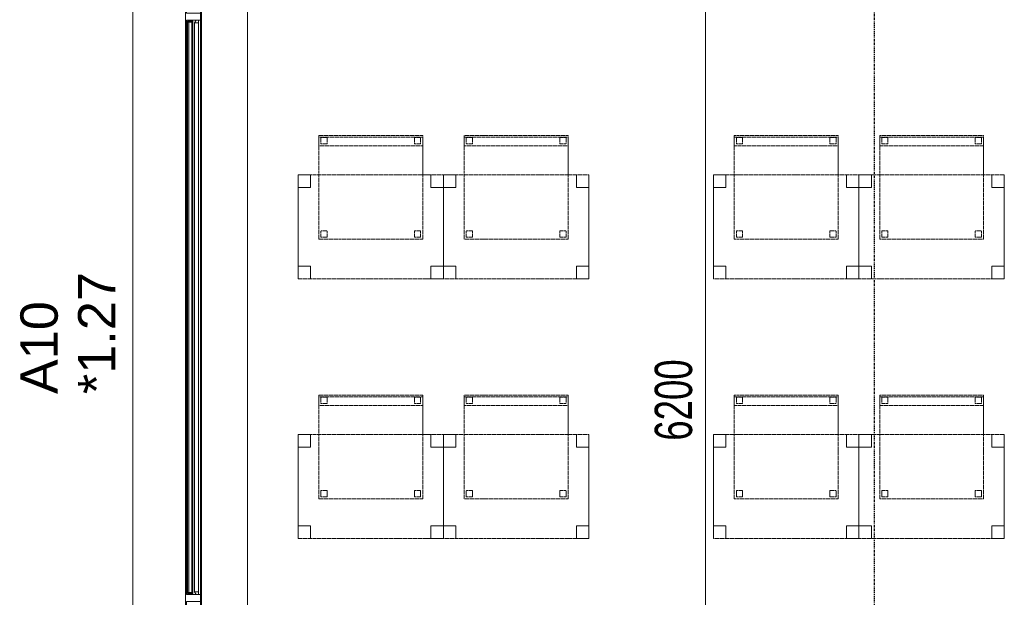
# Model space of a CAD drawing. Header units: millimetres. Extents: x -80560 to 110805, y -11020 to 52719.
# Tile 19 of 184: x 36180 to 40920, y 24804 to 27585. Entities that reach past the tile are written whole.
import ezdxf

# ---------------------------------------------------------------- set-up
doc = ezdxf.new("R2010")
doc.units = ezdxf.units.MM
for name, pattern in [('CENTER2', [20, 8, -4, 4, -4]), ('DASHED2', [6, 4, -2]), ('DASHED2-1', [3, 2, -1])]:
    doc.linetypes.add(name, pattern=pattern)
for name, color, linetype, lineweight in [('A-ANNO-DIMS', 211, 'Continuous', 9), ('A-ANNO-DIMS-100', 211, 'Continuous', 9), ('A-FLOR-OVHD', 1, 'DASHED2-1', 18), ('A-GENM', 13, 'Continuous', 18), ('A-GLAZ', 151, 'Continuous', 18), ('A-GLAZ-IDEN', 152, 'Continuous', 18), ('A-GLAZ-SILL', 1, 'Continuous', 18), ('A-WALL', 113, 'Continuous', 35), ('I-FURN', 30, 'Continuous', 18), ('S-GRID', 1, 'Continuous', 9)]:
    doc.layers.add(name, color=color, linetype=linetype, lineweight=lineweight)
doc.styles.add('Arial', font='arial.ttf', dxfattribs={"height": 180})
doc.styles.add('Arial_5', font='arial.ttf', dxfattribs={"width": 0.7, "height": 180})
doc.dimstyles.new('n3o_1_8', dxfattribs={"dimscale": 304.8, "dimtxt": 183.646692, "dimasz": 0.492126, "dimexe": 0.246063, "dimexo": 0.0625, "dimgap": 0.032808, "dimtad": 1, "dimdec": 0, "dimdsep": 46, "dimtxsty": 'Arial_5', "dimblk1": 'OBLIQUE', "dimblk2": 'OBLIQUE', "dimsah": 1, "dimcen": 0.09, "dimdle": 0.246063, "dimazin": 0, "dimtfac": 1, "dimtdec": 4, "dimtix": 1, "dimtmove": 0, "dimatfit": 3, "dimfxl": 0.246063, "dimfxlon": 1, "dimtvp": 1, "dimtolj": 1, "dimtzin": 0, "dimarcsym": 2})

# ---------------------------------------------------------------- blocks, each defined once
blk = doc.blocks.new('82_tafel1 - tafel 500x700 2-30664860-DO_01 eerste verdieping')
at = {"layer": 'I-FURN', "linetype": 'DASHED2'}
for p, q in [((-350, -250), (-350, 250)), ((-350, 250), (350, 250)), ((350, 250), (-350, 250)), ((-350, 250), (-350, -250)), ((-350, 250), (-350, 190)), ((-290, 250), (-350, 250)), ((-290, 190), (-290, 250)), ((-290, 250), (290, 250)), ((-290, 250), (-290, 190)), ((290, 250), (290, 190)), ((290, 190), (290, 250)), ((350, 250), (290, 250)), ((350, 250), (350, -250)), ((350, -250), (350, 250)), ((350, 190), (350, 250)), ((-350, -190), (-350, 190)), ((-350, 190), (-290, 190)), ((-290, 190), (-350, 190)), ((290, 190), (350, 190)), ((350, 190), (290, 190)), ((350, 190), (350, -190)), ((-290, -190), (-350, -190)), ((-350, -190), (-290, -190)), ((-350, -190), (-350, -250)), ((-290, -250), (-290, -190)), ((-290, -190), (-290, -250)), ((350, -190), (290, -190)), ((290, -190), (290, -250)), ((290, -250), (290, -190)), ((290, -190), (350, -190)), ((350, -250), (350, -190)), ((350, -250), (-350, -250)), ((-350, -250), (350, -250)), ((-350, -250), (-290, -250)), ((290, -250), (-290, -250)), ((290, -250), (350, -250))]:
    blk.add_line(p, q, dxfattribs=at)
blk = doc.blocks.new('82_zitmeubel - stoel 500x500-V47-DO_01 eerste verdieping')
at = {"layer": 'I-FURN', "linetype": 'DASHED2'}
for p, q in [((-192.1, 263), (-192.1, 73)), ((-192.1, 254.1), (-192.1, 263)), ((307.9, 263), (-192.1, 263)), ((307.9, 263), (-192.1, 263)), ((-192.1, 213), (-192.1, 254.1)), ((-192.1, 254.1), (307.9, 254.1)), ((-182.1, 252), (-182.1, 224)), ((-182.1, 224), (-182.1, 252)), ((-153.1, 253), (-181.1, 253)), ((-181.1, 253), (-153.1, 253)), ((-152.1, 224), (-152.1, 252)), ((-152.1, 252), (-152.1, 224)), ((267.9, 252), (267.9, 224)), ((267.9, 224), (267.9, 252)), ((296.9, 253), (268.9, 253)), ((268.9, 253), (296.9, 253)), ((297.9, 224), (297.9, 252)), ((297.9, 252), (297.9, 224)), ((307.9, 73), (307.9, 263)), ((307.9, 263), (307.9, 254.1)), ((307.9, 254.1), (307.9, 213)), ((-192.1, 73), (-192.1, 213)), ((-192.1, 213), (307.9, 213)), ((-181.1, 223), (-153.1, 223)), ((-153.1, 223), (-181.1, 223)), ((268.9, 223), (296.9, 223)), ((296.9, 223), (268.9, 223)), ((307.9, 213), (307.9, 73)), ((-192.1, 73), (-192.1, -237)), ((-192.1, -237), (-192.1, 73)), ((307.9, -237), (307.9, 73)), ((307.9, 73), (307.9, -237)), ((-182.1, -198), (-182.1, -226)), ((-182.1, -226), (-182.1, -198)), ((-153.1, -197), (-181.1, -197)), ((-181.1, -197), (-153.1, -197)), ((-181.1, -227), (-153.1, -227)), ((-153.1, -227), (-181.1, -227)), ((-152.1, -226), (-152.1, -198)), ((-152.1, -198), (-152.1, -226)), ((267.9, -198), (267.9, -226)), ((267.9, -226), (267.9, -198)), ((296.9, -197), (268.9, -197)), ((268.9, -197), (296.9, -197)), ((268.9, -227), (296.9, -227)), ((296.9, -227), (268.9, -227)), ((297.9, -226), (297.9, -198)), ((297.9, -198), (297.9, -226)), ((307.9, -237), (-192.1, -237)), ((307.9, -237), (-192.1, -237))]:
    blk.add_line(p, q, dxfattribs=at)
for centre, start, end in [((-181.1, 252), 90, 180), ((-181.1, 252), 150, 180), ((-181.1, 252), 135, 150), ((-181.1, 252), 120, 135), ((-181.1, 252), 105, 120), ((-181.1, 252), 90, 105), ((-153.1, 252), 0, 90), ((-153.1, 252), 0, 90), ((268.9, 252), 90, 180), ((268.9, 252), 90, 180), ((296.9, 252), 0, 90), ((296.9, 252), 75, 90), ((296.9, 252), 0, 75), ((-181.1, 224), 180, 270), ((-181.1, 224), 180, 270), ((-153.1, 224), 270, 0), ((-153.1, 224), 270, 300), ((-153.1, 224), 300, 0), ((268.9, 224), 180, 270), ((268.9, 224), 180, 270), ((296.9, 224), 270, 0), ((296.9, 224), 270, 315), ((296.9, 224), 315, 330), ((296.9, 224), 330, 0), ((-181.1, -198), 90, 180), ((-181.1, -198), 105, 180), ((-181.1, -226), 180, 270), ((-181.1, -226), 180, 270), ((-181.1, -198), 90, 105), ((-153.1, -198), 30, 90), ((-153.1, -198), 0, 90), ((-153.1, -226), 270, 0), ((-153.1, -226), 270, 0), ((-153.1, -198), 0, 30), ((268.9, -198), 90, 180), ((268.9, -198), 150, 165), ((268.9, -198), 165, 180), ((268.9, -226), 180, 225), ((268.9, -226), 180, 270), ((268.9, -198), 90, 150), ((268.9, -226), 225, 270), ((296.9, -198), 0, 90), ((296.9, -198), 0, 90), ((296.9, -226), 270, 0), ((296.9, -226), 270, 330), ((296.9, -226), 330, 345), ((296.9, -226), 345, 0)]:
    blk.add_arc(centre, 1, start, end, dxfattribs=at)
blk = doc.blocks.new('82_zitmeubel - stoel 500x500-V33-DO_01 eerste verdieping')
at = {"layer": 'I-FURN', "linetype": 'DASHED2'}
for p, q in [((-192.1, 263), (-192.1, 73)), ((-192.1, 254.1), (-192.1, 263)), ((307.9, 263), (-192.1, 263)), ((307.9, 263), (-192.1, 263)), ((-192.1, 213), (-192.1, 254.1)), ((-192.1, 254.1), (307.9, 254.1)), ((-182.1, 252), (-182.1, 224)), ((-182.1, 224), (-182.1, 252)), ((-153.1, 253), (-181.1, 253)), ((-181.1, 253), (-153.1, 253)), ((-152.1, 224), (-152.1, 252)), ((-152.1, 252), (-152.1, 224)), ((267.9, 252), (267.9, 224)), ((267.9, 224), (267.9, 252)), ((296.9, 253), (268.9, 253)), ((268.9, 253), (296.9, 253)), ((297.9, 224), (297.9, 252)), ((297.9, 252), (297.9, 224)), ((307.9, 73), (307.9, 263)), ((307.9, 263), (307.9, 254.1)), ((307.9, 254.1), (307.9, 213)), ((-192.1, 73), (-192.1, 213)), ((-192.1, 213), (307.9, 213)), ((-181.1, 223), (-153.1, 223)), ((-153.1, 223), (-181.1, 223)), ((268.9, 223), (296.9, 223)), ((296.9, 223), (268.9, 223)), ((307.9, 213), (307.9, 73)), ((-192.1, 73), (-192.1, -237)), ((-192.1, -237), (-192.1, 73)), ((307.9, -237), (307.9, 73)), ((307.9, 73), (307.9, -237)), ((-182.1, -198), (-182.1, -226)), ((-182.1, -226), (-182.1, -198)), ((-153.1, -197), (-181.1, -197)), ((-181.1, -197), (-153.1, -197)), ((-181.1, -227), (-153.1, -227)), ((-153.1, -227), (-181.1, -227)), ((-152.1, -226), (-152.1, -198)), ((-152.1, -198), (-152.1, -226)), ((267.9, -198), (267.9, -226)), ((267.9, -226), (267.9, -198)), ((296.9, -197), (268.9, -197)), ((268.9, -197), (296.9, -197)), ((268.9, -227), (296.9, -227)), ((296.9, -227), (268.9, -227)), ((297.9, -226), (297.9, -198)), ((297.9, -198), (297.9, -226)), ((307.9, -237), (-192.1, -237)), ((307.9, -237), (-192.1, -237))]:
    blk.add_line(p, q, dxfattribs=at)
for centre, start, end in [((-181.1, 252), 90, 180), ((-181.1, 252), 90, 180), ((-153.1, 252), 0, 90), ((-153.1, 252), 0, 90), ((268.9, 252), 90, 180), ((268.9, 252), 90, 180), ((296.9, 252), 0, 90), ((296.9, 252), 0, 90), ((-181.1, 224), 180, 270), ((-181.1, 224), 180, 270), ((-153.1, 224), 270, 0), ((-153.1, 224), 270, 0), ((268.9, 224), 180, 270), ((268.9, 224), 180, 270), ((296.9, 224), 270, 0), ((296.9, 224), 270, 0), ((-181.1, -198), 90, 180), ((-181.1, -198), 90, 180), ((-181.1, -226), 180, 270), ((-181.1, -226), 180, 270), ((-153.1, -198), 0, 90), ((-153.1, -198), 0, 90), ((-153.1, -226), 270, 0), ((-153.1, -226), 270, 0), ((268.9, -198), 90, 180), ((268.9, -198), 90, 180), ((268.9, -226), 180, 270), ((268.9, -226), 180, 270), ((296.9, -198), 0, 90), ((296.9, -198), 0, 90), ((296.9, -226), 270, 0), ((296.9, -226), 270, 0)]:
    blk.add_arc(centre, 1, start, end, dxfattribs=at)
blk = doc.blocks.new('82_zitmeubel - stoel 500x500-V48-DO_01 eerste verdieping')
at = {"layer": 'I-FURN', "linetype": 'DASHED2'}
for p, q in [((-192.1, 263), (-192.1, 73)), ((-192.1, 254.1), (-192.1, 263)), ((307.9, 263), (-192.1, 263)), ((307.9, 263), (-192.1, 263)), ((-192.1, 213), (-192.1, 254.1)), ((-192.1, 254.1), (307.9, 254.1)), ((-182.1, 252), (-182.1, 224)), ((-182.1, 224), (-182.1, 252)), ((-153.1, 253), (-181.1, 253)), ((-181.1, 253), (-153.1, 253)), ((-152.1, 224), (-152.1, 252)), ((-152.1, 252), (-152.1, 224)), ((267.9, 252), (267.9, 224)), ((267.9, 224), (267.9, 252)), ((296.9, 253), (268.9, 253)), ((268.9, 253), (296.9, 253)), ((297.9, 224), (297.9, 252)), ((297.9, 252), (297.9, 224)), ((307.9, 73), (307.9, 263)), ((307.9, 263), (307.9, 254.1)), ((307.9, 254.1), (307.9, 213)), ((-192.1, 73), (-192.1, 213)), ((-192.1, 213), (307.9, 213)), ((-181.1, 223), (-153.1, 223)), ((-153.1, 223), (-181.1, 223)), ((268.9, 223), (296.9, 223)), ((296.9, 223), (268.9, 223)), ((307.9, 213), (307.9, 73)), ((-192.1, 73), (-192.1, -237)), ((-192.1, -237), (-192.1, 73)), ((307.9, -237), (307.9, 73)), ((307.9, 73), (307.9, -237)), ((-182.1, -198), (-182.1, -226)), ((-182.1, -226), (-182.1, -198)), ((-153.1, -197), (-181.1, -197)), ((-181.1, -197), (-153.1, -197)), ((-181.1, -227), (-153.1, -227)), ((-153.1, -227), (-181.1, -227)), ((-152.1, -226), (-152.1, -198)), ((-152.1, -198), (-152.1, -226)), ((267.9, -198), (267.9, -226)), ((267.9, -226), (267.9, -198)), ((296.9, -197), (268.9, -197)), ((268.9, -197), (296.9, -197)), ((268.9, -227), (296.9, -227)), ((296.9, -227), (268.9, -227)), ((297.9, -226), (297.9, -198)), ((297.9, -198), (297.9, -226)), ((307.9, -237), (-192.1, -237)), ((307.9, -237), (-192.1, -237))]:
    blk.add_line(p, q, dxfattribs=at)
for centre, start, end in [((-181.1, 252), 90, 180), ((-181.1, 252), 90, 180), ((-153.1, 252), 0, 90), ((-153.1, 252), 75, 90), ((-153.1, 252), 0, 75), ((268.9, 252), 90, 180), ((268.9, 252), 90, 180), ((296.9, 252), 0, 90), ((296.9, 252), 0, 90), ((-181.1, 224), 180, 270), ((-181.1, 224), 180, 270), ((-153.1, 224), 270, 0), ((-153.1, 224), 270, 0), ((268.9, 224), 180, 270), ((268.9, 224), 180, 270), ((296.9, 224), 270, 0), ((296.9, 224), 270, 0), ((-181.1, -198), 90, 180), ((-181.1, -198), 120, 180), ((-181.1, -226), 180, 270), ((-181.1, -226), 180, 270), ((-181.1, -198), 105, 120), ((-181.1, -198), 90, 105), ((-153.1, -198), 0, 90), ((-153.1, -198), 0, 90), ((-153.1, -226), 270, 0), ((-153.1, -226), 270, 330), ((-153.1, -226), 330, 0), ((268.9, -198), 90, 180), ((268.9, -198), 135, 180), ((268.9, -226), 180, 195), ((268.9, -226), 180, 270), ((268.9, -226), 195, 255), ((268.9, -198), 90, 135), ((268.9, -226), 255, 270), ((296.9, -198), 0, 90), ((296.9, -198), 0, 90), ((296.9, -226), 270, 0), ((296.9, -226), 270, 315), ((296.9, -226), 315, 345), ((296.9, -226), 345, 0)]:
    blk.add_arc(centre, 1, start, end, dxfattribs=at)
blk = doc.blocks.new('82_zitmeubel - stoel 500x500-V57-DO_01 eerste verdieping')
at = {"layer": 'I-FURN', "linetype": 'DASHED2'}
for p, q in [((-192.1, 263), (-192.1, 73)), ((-192.1, 254.1), (-192.1, 263)), ((307.9, 263), (-192.1, 263)), ((307.9, 263), (-192.1, 263)), ((-192.1, 213), (-192.1, 254.1)), ((-192.1, 254.1), (307.9, 254.1)), ((-182.1, 252), (-182.1, 224)), ((-182.1, 224), (-182.1, 252)), ((-153.1, 253), (-181.1, 253)), ((-181.1, 253), (-153.1, 253)), ((-152.1, 224), (-152.1, 252)), ((-152.1, 252), (-152.1, 224)), ((267.9, 252), (267.9, 224)), ((267.9, 224), (267.9, 252)), ((296.9, 253), (268.9, 253)), ((268.9, 253), (296.9, 253)), ((297.9, 224), (297.9, 252)), ((297.9, 252), (297.9, 224)), ((307.9, 73), (307.9, 263)), ((307.9, 263), (307.9, 254.1)), ((307.9, 254.1), (307.9, 213)), ((-192.1, 73), (-192.1, 213)), ((-192.1, 213), (307.9, 213)), ((-181.1, 223), (-153.1, 223)), ((-153.1, 223), (-181.1, 223)), ((268.9, 223), (296.9, 223)), ((296.9, 223), (268.9, 223)), ((307.9, 213), (307.9, 73)), ((-192.1, 73), (-192.1, -237)), ((-192.1, -237), (-192.1, 73)), ((307.9, -237), (307.9, 73)), ((307.9, 73), (307.9, -237)), ((-182.1, -198), (-182.1, -226)), ((-182.1, -226), (-182.1, -198)), ((-153.1, -197), (-181.1, -197)), ((-181.1, -197), (-153.1, -197)), ((-181.1, -227), (-153.1, -227)), ((-153.1, -227), (-181.1, -227)), ((-152.1, -226), (-152.1, -198)), ((-152.1, -198), (-152.1, -226)), ((267.9, -198), (267.9, -226)), ((267.9, -226), (267.9, -198)), ((296.9, -197), (268.9, -197)), ((268.9, -197), (296.9, -197)), ((268.9, -227), (296.9, -227)), ((296.9, -227), (268.9, -227)), ((297.9, -226), (297.9, -198)), ((297.9, -198), (297.9, -226)), ((307.9, -237), (-192.1, -237)), ((307.9, -237), (-192.1, -237))]:
    blk.add_line(p, q, dxfattribs=at)
for centre, start, end in [((-181.1, 252), 90, 180), ((-181.1, 252), 90, 180), ((-153.1, 252), 0, 90), ((-153.1, 252), 0, 90), ((268.9, 252), 90, 180), ((268.9, 252), 105, 180), ((268.9, 252), 90, 105), ((296.9, 252), 0, 90), ((296.9, 252), 75, 90), ((296.9, 252), 0, 75), ((-181.1, 224), 180, 270), ((-181.1, 224), 180, 270), ((-153.1, 224), 270, 0), ((-153.1, 224), 270, 0), ((268.9, 224), 180, 270), ((268.9, 224), 180, 240), ((268.9, 224), 240, 270), ((296.9, 224), 270, 0), ((296.9, 224), 270, 285), ((296.9, 224), 285, 300), ((296.9, 224), 300, 315), ((296.9, 224), 315, 0), ((-181.1, -198), 90, 180), ((-181.1, -198), 90, 180), ((-181.1, -226), 180, 270), ((-181.1, -226), 180, 270), ((-153.1, -198), 0, 90), ((-153.1, -198), 0, 90), ((-153.1, -226), 270, 0), ((-153.1, -226), 270, 0), ((268.9, -198), 90, 180), ((268.9, -198), 90, 180), ((268.9, -226), 180, 270), ((268.9, -226), 180, 270), ((296.9, -198), 0, 90), ((296.9, -198), 0, 90), ((296.9, -226), 270, 0), ((296.9, -226), 270, 0)]:
    blk.add_arc(centre, 1, start, end, dxfattribs=at)
blk = doc.blocks.new('82_zitmeubel - stoel 500x500-V58-DO_01 eerste verdieping')
at = {"layer": 'I-FURN', "linetype": 'DASHED2'}
for p, q in [((-192.1, 263), (-192.1, 73)), ((-192.1, 254.1), (-192.1, 263)), ((307.9, 263), (-192.1, 263)), ((307.9, 263), (-192.1, 263)), ((-192.1, 213), (-192.1, 254.1)), ((-192.1, 254.1), (307.9, 254.1)), ((-182.1, 252), (-182.1, 224)), ((-182.1, 224), (-182.1, 252)), ((-153.1, 253), (-181.1, 253)), ((-181.1, 253), (-153.4, 253)), ((-153.4, 253), (-153.1, 253)), ((-152.1, 224), (-152.1, 252)), ((-152.1, 252), (-152.1, 224)), ((267.9, 252), (267.9, 224)), ((267.9, 224), (267.9, 252)), ((296.9, 253), (268.9, 253)), ((268.9, 253), (296.9, 253)), ((297.9, 224), (297.9, 252)), ((297.9, 252), (297.9, 224)), ((307.9, 73), (307.9, 263)), ((307.9, 263), (307.9, 254.1)), ((307.9, 254.1), (307.9, 213)), ((-192.1, 73), (-192.1, 213)), ((-192.1, 213), (307.9, 213)), ((-181.1, 223), (-153.1, 223)), ((-153.1, 223), (-181.1, 223)), ((268.9, 223), (296.9, 223)), ((296.9, 223), (268.9, 223)), ((307.9, 213), (307.9, 73)), ((-192.1, 73), (-192.1, -237)), ((-192.1, -237), (-192.1, 73)), ((307.9, -237), (307.9, 73)), ((307.9, 73), (307.9, -237)), ((-182.1, -198), (-182.1, -226)), ((-182.1, -226), (-182.1, -198)), ((-153.1, -197), (-181.1, -197)), ((-181.1, -197), (-153.4, -197)), ((-181.1, -227), (-153.1, -227)), ((-153.1, -227), (-181.1, -227)), ((-153.4, -197), (-153.1, -197)), ((-152.1, -226), (-152.1, -198)), ((-152.1, -198), (-152.1, -226)), ((267.9, -198), (267.9, -226)), ((267.9, -226), (267.9, -198)), ((296.9, -197), (268.9, -197)), ((268.9, -197), (296.9, -197)), ((268.9, -227), (296.9, -227)), ((296.9, -227), (268.9, -227)), ((297.9, -226), (297.9, -198)), ((297.9, -198), (297.9, -226)), ((307.9, -237), (-192.1, -237)), ((307.9, -237), (-192.1, -237))]:
    blk.add_line(p, q, dxfattribs=at)
for centre, start, end in [((-181.1, 252), 90, 180), ((-181.1, 252), 90, 180), ((-153.1, 252), 0, 90), ((-153.1, 252), 0, 90), ((268.9, 252), 90, 180), ((268.9, 252), 90, 165), ((268.9, 252), 165, 180), ((296.9, 252), 0, 90), ((296.9, 252), 0, 90), ((-181.1, 224), 180, 270), ((-181.1, 224), 180, 270), ((-153.1, 224), 270, 0), ((-153.1, 224), 270, 0), ((268.9, 224), 180, 270), ((268.9, 224), 180, 210), ((268.9, 224), 210, 270), ((296.9, 224), 270, 0), ((296.9, 224), 270, 0), ((-181.1, -198), 90, 180), ((-181.1, -198), 90, 180), ((-181.1, -226), 180, 270), ((-181.1, -226), 180, 270), ((-153.1, -198), 0, 90), ((-153.1, -198), 0, 90), ((-153.1, -226), 270, 0), ((-153.1, -226), 270, 0), ((268.9, -198), 90, 180), ((268.9, -198), 90, 180), ((268.9, -226), 180, 270), ((268.9, -226), 180, 270), ((296.9, -198), 0, 90), ((296.9, -198), 0, 90), ((296.9, -226), 270, 0), ((296.9, -226), 270, 0)]:
    blk.add_arc(centre, 1, start, end, dxfattribs=at)
blk = doc.blocks.new('82_zitmeubel - stoel 500x500-V59-DO_01 eerste verdieping')
at = {"layer": 'I-FURN', "linetype": 'DASHED2'}
for p, q in [((-192.1, 263), (-192.1, 73)), ((-192.1, 254.1), (-192.1, 263)), ((307.9, 263), (-192.1, 263)), ((307.9, 263), (-192.1, 263)), ((-192.1, 213), (-192.1, 254.1)), ((-192.1, 254.1), (307.9, 254.1)), ((-182.1, 252), (-182.1, 224)), ((-182.1, 224), (-182.1, 252)), ((-153.1, 253), (-181.1, 253)), ((-181.1, 253), (-153.1, 253)), ((-152.1, 224), (-152.1, 252)), ((-152.1, 252), (-152.1, 224)), ((267.9, 252), (267.9, 224)), ((267.9, 224), (267.9, 252)), ((296.9, 253), (268.9, 253)), ((268.9, 253), (296.9, 253)), ((297.9, 224), (297.9, 252)), ((297.9, 252), (297.9, 224)), ((307.9, 73), (307.9, 263)), ((307.9, 263), (307.9, 254.1)), ((307.9, 254.1), (307.9, 213)), ((-192.1, 73), (-192.1, 213)), ((-192.1, 213), (307.9, 213)), ((-181.1, 223), (-153.1, 223)), ((-153.1, 223), (-181.1, 223)), ((268.9, 223), (296.9, 223)), ((296.9, 223), (268.9, 223)), ((307.9, 213), (307.9, 73)), ((-192.1, 73), (-192.1, -237)), ((-192.1, -237), (-192.1, 73)), ((307.9, -237), (307.9, 73)), ((307.9, 73), (307.9, -237)), ((-182.1, -198), (-182.1, -226)), ((-182.1, -226), (-182.1, -198)), ((-153.1, -197), (-181.1, -197)), ((-181.1, -197), (-153.1, -197)), ((-181.1, -227), (-153.1, -227)), ((-153.1, -227), (-181.1, -227)), ((-152.1, -226), (-152.1, -198)), ((-152.1, -198), (-152.1, -226)), ((267.9, -198), (267.9, -226)), ((267.9, -226), (267.9, -198)), ((296.9, -197), (268.9, -197)), ((268.9, -197), (296.9, -197)), ((268.9, -227), (296.9, -227)), ((296.9, -227), (268.9, -227)), ((297.9, -226), (297.9, -198)), ((297.9, -198), (297.9, -226)), ((307.9, -237), (-192.1, -237)), ((307.9, -237), (-192.1, -237))]:
    blk.add_line(p, q, dxfattribs=at)
for centre, start, end in [((-181.1, 252), 90, 180), ((-181.1, 252), 90, 180), ((-153.1, 252), 0, 90), ((-153.1, 252), 0, 90), ((268.9, 252), 90, 180), ((268.9, 252), 90, 180), ((296.9, 252), 0, 90), ((296.9, 252), 0, 90), ((-181.1, 224), 180, 270), ((-181.1, 224), 180, 270), ((-153.1, 224), 270, 0), ((-153.1, 224), 270, 0), ((268.9, 224), 180, 270), ((268.9, 224), 180, 270), ((296.9, 224), 270, 0), ((296.9, 224), 270, 0), ((-181.1, -198), 90, 180), ((-181.1, -198), 90, 180), ((-181.1, -226), 180, 270), ((-181.1, -226), 180, 270), ((-153.1, -198), 0, 90), ((-153.1, -198), 0, 90), ((-153.1, -226), 270, 0), ((-153.1, -226), 270, 0), ((268.9, -198), 90, 180), ((268.9, -198), 90, 165), ((268.9, -198), 165, 180), ((268.9, -226), 180, 270), ((268.9, -226), 180, 270), ((296.9, -198), 0, 90), ((296.9, -198), 0, 90), ((296.9, -226), 270, 0), ((296.9, -226), 270, 0)]:
    blk.add_arc(centre, 1, start, end, dxfattribs=at)
blk = doc.blocks.new('82_zitmeubel - stoel 500x500-V60-DO_01 eerste verdieping')
at = {"layer": 'I-FURN', "linetype": 'DASHED2'}
for p, q in [((-192.1, 263), (-192.1, 73)), ((-192.1, 254.1), (-192.1, 263)), ((307.9, 263), (-192.1, 263)), ((307.9, 263), (-192.1, 263)), ((-192.1, 213), (-192.1, 254.1)), ((-192.1, 254.1), (307.9, 254.1)), ((-182.1, 252), (-182.1, 224)), ((-182.1, 224), (-182.1, 252)), ((-153.1, 253), (-181.1, 253)), ((-181.1, 253), (-153.4, 253)), ((-153.4, 253), (-153.1, 253)), ((-152.1, 224), (-152.1, 252)), ((-152.1, 252), (-152.1, 224)), ((267.9, 252), (267.9, 224)), ((267.9, 224), (267.9, 252)), ((296.9, 253), (268.9, 253)), ((268.9, 253), (296.9, 253)), ((297.9, 224), (297.9, 252)), ((297.9, 252), (297.9, 224)), ((307.9, 73), (307.9, 263)), ((307.9, 263), (307.9, 254.1)), ((307.9, 254.1), (307.9, 213)), ((-192.1, 73), (-192.1, 213)), ((-192.1, 213), (307.9, 213)), ((-181.1, 223), (-153.1, 223)), ((-153.1, 223), (-181.1, 223)), ((268.9, 223), (296.9, 223)), ((296.9, 223), (268.9, 223)), ((307.9, 213), (307.9, 73)), ((-192.1, 73), (-192.1, -237)), ((-192.1, -237), (-192.1, 73)), ((307.9, -237), (307.9, 73)), ((307.9, 73), (307.9, -237)), ((-182.1, -198), (-182.1, -226)), ((-182.1, -226), (-182.1, -198)), ((-153.1, -197), (-181.1, -197)), ((-181.1, -197), (-153.1, -197)), ((-181.1, -227), (-153.1, -227)), ((-153.1, -227), (-181.1, -227)), ((-152.1, -226), (-152.1, -198)), ((-152.1, -198), (-152.1, -226)), ((267.9, -198), (267.9, -226)), ((267.9, -226), (267.9, -198)), ((296.9, -197), (268.9, -197)), ((268.9, -197), (296.9, -197)), ((268.9, -227), (296.9, -227)), ((296.9, -227), (268.9, -227)), ((297.9, -226), (297.9, -198)), ((297.9, -198), (297.9, -226)), ((307.9, -237), (-192.1, -237)), ((307.9, -237), (-192.1, -237))]:
    blk.add_line(p, q, dxfattribs=at)
for centre, start, end in [((-181.1, 252), 90, 180), ((-181.1, 252), 90, 180), ((-153.1, 252), 0, 90), ((-153.1, 252), 0, 90), ((268.9, 252), 90, 180), ((268.9, 252), 90, 180), ((296.9, 252), 0, 90), ((296.9, 252), 0, 90), ((-181.1, 224), 180, 270), ((-181.1, 224), 180, 270), ((-153.1, 224), 270, 0), ((-153.1, 224), 270, 0), ((268.9, 224), 180, 270), ((268.9, 224), 180, 270), ((296.9, 224), 270, 0), ((296.9, 224), 270, 0), ((-181.1, -198), 90, 180), ((-181.1, -198), 90, 180), ((-181.1, -226), 180, 270), ((-181.1, -226), 180, 270), ((-153.1, -198), 0, 90), ((-153.1, -198), 0, 90), ((-153.1, -226), 270, 0), ((-153.1, -226), 270, 0), ((268.9, -198), 90, 180), ((268.9, -198), 120, 180), ((268.9, -226), 180, 270), ((268.9, -226), 180, 270), ((268.9, -198), 105, 120), ((268.9, -198), 90, 105), ((296.9, -198), 0, 90), ((296.9, -198), 0, 90), ((296.9, -226), 270, 0), ((296.9, -226), 270, 0)]:
    blk.add_arc(centre, 1, start, end, dxfattribs=at)
blk = doc.blocks.new('Basic Wall _ 41_WA_n3o_cladding_vertikaal_random_100mm_oorspronkelijk - ___-31301011-DO_01 eerste verdieping')
at = {"layer": 'A-WALL', "lineweight": 18}
blk.add_line((11829, 9429), (11829, 35921), dxfattribs=at)
blk = doc.blocks.new('merk 4500 draaikiep 2x - std-31333861-DO_01 eerste verdieping')
at = {"layer": 'A-GLAZ'}
for p, q in [((-2162, 0), (-2240, 0)), ((-2240, 0), (-2240, -10)), ((-2162, -4), (-2162, 0)), ((-1438.07, 0), (-1438.07, -4)), ((-1360.07, 0), (-1438.07, 0)), ((-1360.07, -4), (-1360.07, 0)), ((1359.97, 0), (1359.97, -4)), ((1437.97, 0), (1359.97, 0)), ((1437.97, -4), (1437.97, 0)), ((2240, 0), (2162, 0)), ((2162, 0), (2162, -4)), ((2240, -10), (2240, 0)), ((-2240, -10), (-2218, -10)), ((-2218, -10), (-2218, -72)), ((-2184, -72), (-2184, -4)), ((-2184, -4), (-2162, -4)), ((-1438.07, -4), (-1416.07, -4)), ((-1416.07, -4), (-1416.07, -72)), ((-1382.07, -72), (-1382.07, -4)), ((-1382.07, -4), (-1360.07, -4)), ((1359.97, -4), (1381.97, -4)), ((1381.97, -4), (1381.97, -72)), ((1415.97, -72), (1415.97, -4)), ((1415.97, -4), (1437.97, -4)), ((2162, -4), (2184, -4)), ((2184, -4), (2184, -72)), ((2218, -72), (2218, -10)), ((2218, -10), (2240, -10)), ((-2218, -72), (-2184, -72)), ((-1416.07, -72), (-1382.07, -72)), ((1381.97, -72), (1415.97, -72)), ((2184, -72), (2218, -72))]:
    blk.add_line(p, q, dxfattribs=at)
at = {"layer": 'A-GLAZ-SILL'}
for p, q in [((-1438.07, 0), (-2162, 0)), ((1359.97, 0), (-1360.07, 0)), ((2162, 0), (1437.97, 0)), ((-1438.07, -4), (-2162, -4)), ((1359.97, -4), (-1360.07, -4)), ((2162, -4), (1437.97, -4)), ((-1416.07, -72), (-2184, -72)), ((1381.97, -72), (-1382.07, -72)), ((2184, -72), (1415.97, -72))]:
    blk.add_line(p, q, dxfattribs=at)
blk = doc.blocks.new('30_n3o_RT62_glas met glaslat - Type 1-33645398-DO_01 eerste verdieping')
at = {"layer": 'A-GENM'}
for points in [[(-1377, -5), (-1377, -11), (1377, -11), (1377, -5), (-1280.8, -5)], [(-1377, -25), (-1377, -31), (1377, -31), (1377, -25), (-1280.8, -25)]]:
    blk.add_hatch(color=256, dxfattribs=at).paths.add_polyline_path(points, flags=0)
for p, q in [((1377, -5), (-1377, -5)), ((-1377, -5), (-1377, -11)), ((-1373, -5), (-1377, -5)), ((-1377, -5), (-1377, -31)), ((-1377, -11), (1377, -11)), ((1377, -25), (-1377, -25)), ((-1377, -25), (-1377, -31)), ((-1377, -31), (1377, -31)), ((-1377, -31), (-1373, -31)), ((-1373, -31), (-1373, -5)), ((1377, -5), (1373, -5)), ((1373, -5), (1373, -31)), ((1373, -31), (1377, -31)), ((1377, -11), (1377, -5)), ((1377, -31), (1377, -5)), ((1377, -31), (1377, -25))]:
    blk.add_line(p, q, dxfattribs=at)
blk = doc.blocks.new('DPWP_30_n3o_RT62_glas met glaslat Frame1 - Type 1-33645401-DO_01 eerste verdieping')
at = {"layer": 'A-GENM'}
for p, q in [((-1370, -7.8), (-1382, -15)), ((-1382, -27), (-1370, -27)), ((-1370, -27), (-1370, -7.8)), ((1370, -7.8), (-1370, -7.8)), ((-1370, -7.8), (-1370, -27)), ((-1370, -27), (1370, -27)), ((1370, -27), (1370, -7.8)), ((1382, -15), (1370, -7.8)), ((1370, -7.8), (1370, -27)), ((1370, -27), (1382, -27))]:
    blk.add_line(p, q, dxfattribs=at)
blk = doc.blocks.new('NLRS_42_GM_ISR_vensterbank_kunststeen-SH_generiek_ISR - 220x20-V377-DO_01 eerste verdieping')
at = {"layer": 'A-GENM'}
for p, q in [((-2223, 199.5), (-2223, 220)), ((-2223, 220), (2223, 220)), ((2223, 220), (2223, 199.5)), ((2223, 0), (-2223, 0))]:
    blk.add_line(p, q, dxfattribs=at)
blk = doc.blocks.new('DIMBLOCK318-DO_01 eerste verdieping')
at = {"layer": 'A-ANNO-DIMS-100'}
for p, q in [((39480.6, 28850), (39405.6, 28925)), ((39405.6, 28850), (39555.6, 28850)), ((39480.6, 28850), (39405.6, 28850)), ((39480.6, 22650), (39480.6, 28850)), ((39480.6, 28850), (39555.6, 28775)), ((39480.6, 22650), (39405.6, 22725)), ((39405.6, 22650), (39555.6, 22650)), ((39480.6, 22650), (39405.6, 22650)), ((39480.6, 22650), (39555.6, 22575))]:
    blk.add_line(p, q, dxfattribs=at)
at = {"layer": 'A-ANNO-DIMS-100', "color": 0, "insert": (39236.9, 25557.9), "char_height": 180, "width": 461.094, "attachment_point": 1, "rotation": 90, "line_spacing_factor": 0.941778, "style": 'Arial_5'}
blk.add_mtext('6200', dxfattribs=at)
blk = doc.blocks.new('_Oblique')
at = {"color": 0, "linetype": 'ByBlock', "lineweight": -2}
blk.add_line((-0.5, -0.5), (0.5, 0.5), dxfattribs=at)

msp = doc.modelspace()

# ---------------------------------------------------------------- linework, layer by layer
at = {"layer": 'A-FLOR-OVHD'}
msp.add_line((36723.8, 9429), (36723.8, 35921), dxfattribs=at)
at = {"layer": 'S-GRID', "linetype": 'CENTER2', "lineweight": 25}
msp.add_line((40294.8, 4383.3), (40294.8, 52119.1), dxfattribs=at)

# ---------------------------------------------------------------- block references
at = {"layer": 'A-GENM'}
for name, p, rotation in [('NLRS_42_GM_ISR_vensterbank_kunststeen-SH_generiek_ISR - 220x20-V377-DO_01 eerste verdieping', (37055.8, 26199.5), 269.9999999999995), ('30_n3o_RT62_glas met glaslat - Type 1-33645398-DO_01 eerste verdieping', (36982.8, 26199.9), 89.99999999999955), ('DPWP_30_n3o_RT62_glas met glaslat Frame1 - Type 1-33645401-DO_01 eerste verdieping', (37013.8, 26199.9), 89.99999999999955)]:
    msp.add_blockref(name, p, dxfattribs=dict(at, rotation=rotation))
at = {"layer": 'A-GLAZ', "rotation": 89.99999999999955}
msp.add_blockref('merk 4500 draaikiep 2x - std-31333861-DO_01 eerste verdieping', (36978.8, 26200), dxfattribs=at)
at = {"layer": 'A-WALL', "lineweight": 18}
msp.add_blockref('Basic Wall _ 41_WA_n3o_cladding_vertikaal_random_100mm_oorspronkelijk - ___-31301011-DO_01 eerste verdieping', (24894.8, 0), dxfattribs=at)
at = {"layer": 'I-FURN', "linetype": 'DASHED2'}
for name, p in [('82_zitmeubel - stoel 500x500-V57-DO_01 eerste verdieping', (37811.9, 26764.5)), ('82_zitmeubel - stoel 500x500-V58-DO_01 eerste verdieping', (38511.9, 26764.5)), ('82_zitmeubel - stoel 500x500-V47-DO_01 eerste verdieping', (39811.9, 26764.5)), ('82_zitmeubel - stoel 500x500-V33-DO_01 eerste verdieping', (40511.9, 26764.5)), ('82_tafel1 - tafel 500x700 2-30664860-DO_01 eerste verdieping', (37869.8, 26587.5)), ('82_tafel1 - tafel 500x700 2-30664860-DO_01 eerste verdieping', (38569.8, 26587.5)), ('82_tafel1 - tafel 500x700 2-30664860-DO_01 eerste verdieping', (39869.8, 26587.5)), ('82_tafel1 - tafel 500x700 2-30664860-DO_01 eerste verdieping', (40569.8, 26587.5)), ('82_zitmeubel - stoel 500x500-V59-DO_01 eerste verdieping', (37811.9, 25514.5)), ('82_zitmeubel - stoel 500x500-V60-DO_01 eerste verdieping', (38511.9, 25514.5)), ('82_zitmeubel - stoel 500x500-V48-DO_01 eerste verdieping', (39811.9, 25514.5)), ('82_zitmeubel - stoel 500x500-V33-DO_01 eerste verdieping', (40511.9, 25514.5)), ('82_tafel1 - tafel 500x700 2-30664860-DO_01 eerste verdieping', (37869.8, 25337.5)), ('82_tafel1 - tafel 500x700 2-30664860-DO_01 eerste verdieping', (38569.8, 25337.5)), ('82_tafel1 - tafel 500x700 2-30664860-DO_01 eerste verdieping', (39869.8, 25337.5)), ('82_tafel1 - tafel 500x700 2-30664860-DO_01 eerste verdieping', (40569.8, 25337.5))]:
    msp.add_blockref(name, p, dxfattribs=at)

# ---------------------------------------------------------------- texts
at = {"layer": 'A-GLAZ-IDEN', "lineweight": 9, "char_height": 180, "attachment_point": 1, "rotation": 90, "style": 'Arial'}
for s, insert, width in [('*1.27', (36460.8, 25782.3), 697.468), ('A10', (36183, 25782.3), 537.131)]:
    msp.add_mtext(s, dxfattribs=dict(at, insert=insert, width=width))

# ---------------------------------------------------------------- dimensions: what is measured, and where the dimension line sits
at = {"layer": 'A-ANNO-DIMS'}
dim = msp.add_linear_dim(base=(39480.6, 28850), p1=(39405.6, 22650), p2=(39405.6, 28850), angle=90, dimstyle='n3o_1_8', override={"dimpost": '<>', "dimfxl": 6200}, dxfattribs=at)
dim.commit()
dim.dimension.update_dxf_attribs({"geometry": 'DIMBLOCK318-DO_01 eerste verdieping', "text_midpoint": (39378.7, 25750)})

doc.saveas('drawing.dxf')
